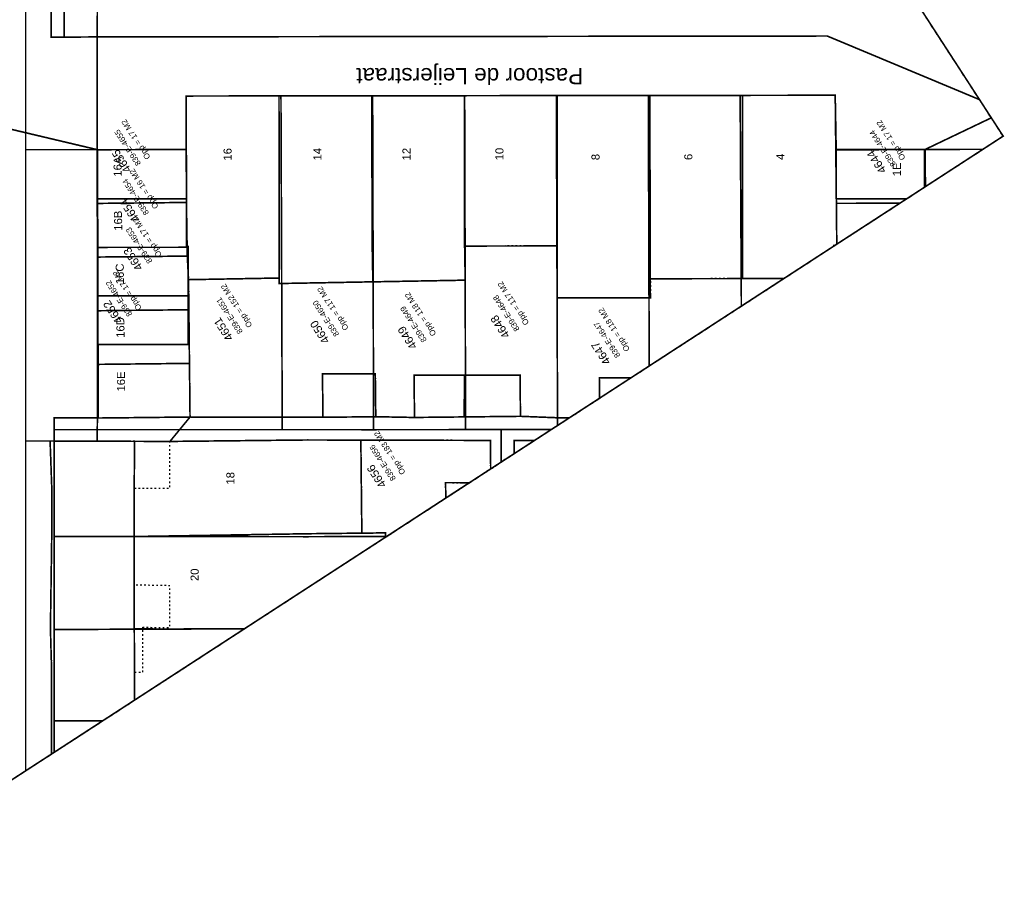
# Model space of a CAD drawing. Header units: millimetres. Extents: x -129091 to 155785, y -48843 to 227918.
# Tile 14 of 18: x 94824 to 155785, y 13740 to 67300. Entities that reach past the tile are written whole.
import ezdxf
from ezdxf.enums import TextEntityAlignment as Align

# ---------------------------------------------------------------- set-up
doc = ezdxf.new("R2010")
doc.units = ezdxf.units.MM
doc.header["$LTSCALE"] = 100
for name, pattern in [('BORDER', [44.45, 12.7, -6.35, 12.7, -6.35, 0, -6.35]), ('HIDDEN', [5, 2.5, -2.5]), ('HIDDEN2', [2.5, 1, -1.5])]:
    doc.linetypes.add(name, pattern=pattern)
for name, color, linetype in [('T--L9000_PERCEEL', 6, 'BORDER'), ('T--L9020_PAND', 1, 'Continuous'), ('T--L9033_SCHEIDING', 14, 'HIDDEN2'), ('T--L9041_ONBEGROEID', 15, 'HIDDEN2'), ('T--L9041_WEGDEEL', 8, 'Continuous'), ('T--L9042_Groenvoorziening', 92, 'HIDDEN2'), ('T--L9043_ONDERSTEUNENDWATERDEEL', 7, 'Continuous'), ('T--L9043_WATERDEEL', 5, 'Continuous'), ('T--T$1--_ADERS_Straatnaam', 7, 'Continuous'), ('T--T$1--_ADRES_Huisnummer', 1, 'Continuous'), ('T--T$2--_KADASTRAAL_Code', 7, 'Continuous'), ('T--T$2--_KADASTRAAL_Oppervlak', 7, 'Continuous'), ('T--T9000_PERCEELNUMMER', 7, 'Continuous'), ('X--T$7--_RASTERVERDELING', 8, 'HIDDEN')]:
    doc.layers.add(name, color=color, linetype=linetype)
doc.styles.get("Standard").update_dxf_attribs({"font": 'arial.ttf'})

msp = doc.modelspace()

# ---------------------------------------------------------------- linework, layer by layer
at = {"layer": 'T--L9000_PERCEEL', "const_width": 100, "flags": 128}
for points in [[(45649, 138541), (40988, 126241), (43452, 125150), (49924, 122483), (59105, 118699), (62678, 117247), (72766, 113070), (72459, 96563), (84892, 96590), (84898, 82770), (84903, 71241), (84907, 62740), (99642, 59255), (101584, 59259), (105142, 59267), (105135, 62577), (111000, 62584), (116676, 62591), (122373, 62598), (128049, 62605), (133745, 62611), (139430, 62618), (145316, 62625), (145351, 59265), (150834, 59258), (150834, 56928), (155715, 60096), (133638, 94118), (131001, 95228), (118189, 100600), (105693, 105840), (103231, 111752), (108424, 124582), (110516, 129750), (102553, 142021), (100027, 135867), (92835, 118345), (88001, 120416), (80699, 123544), (75253, 125874), (73053, 126789), (52848, 135460), (50957, 136269), (45649, 138541)], [(96958, 21967), (96959, 23923), (96962, 29564), (96964, 35325), (96966, 38199), (96966, 41933), (96967, 42667), (99686, 42668), (99674, 47202), (99666, 50208), (99658, 53213), (99650, 56208), (99642, 59255), (84907, 62740), (84915, 42781), (84924, 24557), (84924, 22785), (84920, 14155), (96958, 21967)], [(111000, 62584), (105135, 62577), (105142, 59267), (105148, 57170), (105150, 56217), (105154, 54217), (105156, 53265), (105253, 53265), (105253, 53217), (105258, 50218), (105263, 47598), (105263, 47207), (104918, 47207), (99674, 47202), (99686, 42668), (96967, 42667), (96966, 41933), (100262, 41933), (111080, 41932), (111035, 53706), (111000, 62584)], [(111000, 62584), (111035, 53706), (111080, 41932), (116735, 41931), (116712, 50128), (116676, 62591), (111000, 62584)], [(116676, 62591), (116712, 50128), (116735, 41931), (122431, 41935), (122418, 46616), (122373, 62598), (116676, 62591)], [(122373, 62598), (122418, 46616), (122431, 41935), (124639, 41936), (127735, 41939), (128125, 42192), (128122, 42996), (128049, 62605), (122373, 62598)], [(128049, 62605), (128122, 42996), (128125, 42192), (133799, 45874), (133745, 62611), (128049, 62605)], [(133745, 62611), (133799, 45874), (139505, 49577), (139430, 62618), (133745, 62611)], [(145244, 53301), (145244, 53326), (145283, 53326), (145413, 53411), (145383, 56224), (145351, 59265), (145316, 62625), (139430, 62618), (139505, 49577), (145244, 53301)], [(101584, 59259), (99642, 59255), (99650, 56208), (105150, 56217), (105148, 57170), (105142, 59267), (101584, 59259)], [(150834, 56928), (150834, 59258), (145351, 59265), (145383, 56224), (149735, 56215), (150834, 56928)], [(99650, 56208), (99658, 53213), (105253, 53217), (105253, 53265), (105156, 53265), (105154, 54217), (105150, 56217), (99650, 56208)], [(145383, 56224), (145413, 53411), (145283, 53326), (145244, 53326), (145244, 53301), (149735, 56215), (145383, 56224)], [(105253, 53217), (99658, 53213), (99666, 50208), (105258, 50218), (105253, 53217)], [(99674, 47202), (104918, 47207), (105263, 47207), (105263, 47598), (105258, 50218), (99666, 50208), (99674, 47202)], [(100262, 41933), (96966, 41933), (96966, 38199), (96964, 35325), (112639, 35310), (117544, 35326), (124639, 39930), (124639, 41936), (122431, 41935), (116735, 41931), (111080, 41932), (100262, 41933)], [(127735, 41939), (124639, 41936), (124639, 39930), (127735, 41939)], [(96964, 35325), (96962, 29564), (108746, 29617), (117544, 35326), (112639, 35310), (96964, 35325)], [(96962, 29564), (96959, 23923), (99970, 23922), (108746, 29617), (96962, 29564)], [(96959, 23923), (96958, 21967), (99970, 23922), (96959, 23923)]]:
    msp.add_lwpolyline(points, dxfattribs=at)
at = {"layer": 'T--L9020_PAND', "const_width": 100, "flags": 128}
for points in [[(105133, 59262), (105149, 55992), (105199, 52673), (105278, 51214), (110881, 51315), (110891, 53278), (110879, 62585), (105135, 62577), (105133, 59262)], [(110891, 53278), (110881, 51315), (110886, 50975), (116689, 51080), (116649, 53287), (116618, 62593), (110879, 62585), (110891, 53278)], [(116618, 62593), (116649, 53287), (116689, 51080), (122407, 51182), (122370, 53294), (122358, 62599), (116618, 62593)], [(122358, 62599), (122370, 53294), (128109, 53302), (128097, 62605), (122358, 62599)], [(133869, 51271), (133837, 62612), (128097, 62605), (128109, 53302), (128102, 50083), (133871, 50090), (133869, 51271)], [(133869, 51271), (139584, 51279), (139576, 62619), (133837, 62612), (133869, 51271)], [(139584, 51279), (142134, 51282), (145224, 53288), (145224, 53326), (145283, 53326), (145413, 53411), (145387, 55937), (145377, 59240), (145316, 62625), (139576, 62619), (139584, 51279)], [(99629, 55932), (105149, 55992), (105133, 59262), (99626, 59258), (99629, 55932)], [(145387, 55937), (149318, 55944), (150898, 56970), (150893, 59275), (145377, 59240), (145387, 55937)], [(105149, 55992), (99629, 55932), (99631, 52613), (105199, 52673), (105149, 55992)], [(149318, 55944), (145387, 55937), (145413, 53411), (145283, 53326), (145224, 53326), (145224, 53288), (149318, 55944)], [(105199, 52673), (99631, 52613), (99634, 49292), (105298, 49353), (105278, 51214), (105199, 52673)], [(99636, 45972), (105335, 46034), (105298, 49353), (99634, 49292), (99636, 45972)], [(105335, 46034), (99636, 45972), (99638, 42653), (102004, 42678), (105370, 42715), (105335, 46034)], [(113600, 42699), (116869, 42734), (116840, 45388), (113570, 45394), (113600, 42699)], [(119269, 42688), (122349, 42722), (122355, 45306), (119241, 45311), (119269, 42688)], [(122355, 45306), (122349, 42722), (125829, 42759), (125802, 45299), (122355, 45306)], [(132668, 45140), (130712, 45144), (130725, 43879), (132668, 45140)], [(112632, 35493), (116007, 35530), (115946, 41286), (112647, 41295), (104126, 41204), (101939, 41211), (101913, 38321), (101909, 35320), (112632, 35493)], [(122667, 38650), (121194, 38654), (121204, 37701), (122667, 38650)], [(117473, 35547), (116007, 35530), (112632, 35493), (101909, 35320), (101905, 32319), (101919, 29608), (102452, 29604), (104111, 29594), (108726, 29604), (117473, 35279), (117473, 35547)], [(108726, 29604), (104111, 29594), (102452, 29604), (101919, 29608), (101933, 26931), (101928, 25192), (108726, 29604)]]:
    msp.add_lwpolyline(points, dxfattribs=at)
at = {"layer": 'T--L9033_SCHEIDING', "const_width": 25, "flags": 128}
for points in [[(96952, 66222), (96772, 66222)], [(96952, 66222), (97573, 66222)], [(97573, 66222), (98572, 66228)], [(98572, 66228), (99618, 66235)], [(99618, 66235), (144821, 66291), (154250, 62355)], [(96808, 35327), (96806, 38436)], [(96800, 23934), (96798, 27104)]]:
    msp.add_lwpolyline(points, dxfattribs=at)
at = {"layer": 'T--L9041_ONBEGROEID', "flags": 128}
for points in [[(110881, 51315), (105278, 51214), (105298, 49353), (105335, 46034), (105370, 42715), (110870, 42704), (111074, 42704), (113600, 42699), (113570, 45394), (116840, 45388), (116869, 42734), (119269, 42688), (119241, 45311), (122355, 45306), (125802, 45299), (125829, 42759), (128089, 42671), (128862, 42670), (130725, 43879), (130712, 45144), (132668, 45140), (142134, 51282), (139584, 51279), (133869, 51271), (133871, 50090), (128102, 50083), (128109, 53302), (122370, 53294), (122407, 51182), (116689, 51080), (110886, 50975), (110881, 51315)], [(101928, 25192), (101933, 26931), (102440, 26927), (102452, 29604), (102452, 29704), (104112, 29697), (104123, 32277), (101905, 32319), (101909, 35320), (101913, 38321), (104119, 38322), (104126, 41204), (101939, 41211), (99614, 41220), (96706, 41231), (96806, 38436), (96808, 35327), (96726, 29638), (96798, 27104), (96800, 23934), (96801, 21865), (101928, 25192)], [(126686, 41258), (125436, 41264), (125445, 40453), (121204, 37701), (121194, 38654), (122667, 38650), (123985, 39506), (123967, 41267), (121164, 41274), (118746, 41279), (115946, 41286), (116007, 35530), (117473, 35547), (117473, 35279), (126686, 41258)]]:
    msp.add_lwpolyline(points, dxfattribs=at)
at = {"layer": 'T--L9041_WEGDEEL', "const_width": 100, "flags": 128}
for points in [[(95194, 41231), (95194, 59258), (95194, 66000), (95194, 89933), (89707, 89735), (89657, 17230), (95193, 20822), (95194, 41231)], [(95194, 89933), (95194, 66000), (95194, 59258), (99626, 59258), (99618, 66235), (98572, 66228), (97573, 66222), (96952, 66222), (96772, 66222), (96801, 89499)], [(99626, 59258), (105133, 59262), (105135, 62577), (110879, 62585), (116618, 62593), (122358, 62599), (128097, 62605), (133837, 62612), (139576, 62619), (145316, 62625), (145377, 59240), (150893, 59275), (154980, 61229), (154250, 62355), (144821, 66291), (99618, 66235), (99626, 59258)], [(154980, 61229), (150893, 59275), (154457, 59279), (155715, 60096), (154980, 61229)], [(99631, 52613), (99629, 55932), (99626, 59258), (95194, 59258), (95194, 41231), (96706, 41231), (99614, 41220), (99638, 42653), (99636, 45972), (99634, 49292), (99631, 52613)], [(154457, 59279), (150893, 59275), (150898, 56970), (154457, 59279)], [(105370, 42715), (102004, 42678), (99638, 42653), (99614, 41220), (101939, 41211), (104126, 41204), (105370, 42715)], [(128862, 42670), (128089, 42671), (125829, 42759), (122349, 42722), (119269, 42688), (116869, 42734), (113600, 42699), (111074, 42704), (110870, 42704), (105370, 42715), (104126, 41204), (112647, 41295), (115946, 41286), (118746, 41279), (121164, 41274), (123967, 41267), (123985, 39506), (125445, 40453), (125436, 41264), (126686, 41258), (128862, 42670)], [(96801, 21865), (96800, 23934), (96798, 27104), (96726, 29638), (96808, 35327), (96806, 38436), (96706, 41231), (95194, 41231), (95193, 20822), (96801, 21865)]]:
    msp.add_lwpolyline(points, dxfattribs=at)
at = {"layer": 'T--L9042_Groenvoorziening', "flags": 128}
msp.add_lwpolyline([(96772, 66222), (96952, 66222), (97573, 66222), (97587, 77885), (97599, 87492), (97821, 87810), (98061, 88115), (98320, 88404), (98594, 88678), (98885, 88935), (99191, 89175), (99510, 89396), (99885, 89621), (100275, 89822), (100676, 89995), (101088, 90141), (101509, 90259), (101938, 90349), (102371, 90410), (102807, 90442), (103245, 90445), (103681, 90418), (104115, 90362), (104544, 90277), (104967, 90164), (126429, 81128), (147948, 72066), (147050, 73450), (102263, 92514), (102112, 92604), (101956, 92686), (101797, 92760), (101635, 92827), (101469, 92886), (101301, 92936), (101129, 92978), (100898, 93020), (100663, 93047), (100428, 93060), (100193, 93056), (99958, 93036), (99724, 93001), (99494, 92952), (99267, 92886), (99046, 92807), (98829, 92712), (98621, 92604), (98419, 92481), (98226, 92346), (98042, 92198), (97869, 92039), (97706, 91868), (97555, 91687), (97416, 91497), (97291, 91297), (97178, 91090), (97080, 90876), (96995, 90656), (96925, 90431), (96871, 90201), (96833, 89969), (96809, 89734), (96801, 89499), (96772, 66222)], dxfattribs=at)
at = {"layer": 'T--L9043_ONDERSTEUNENDWATERDEEL', "const_width": 100, "flags": 128}
msp.add_lwpolyline([(98572, 66228), (99618, 66235), (99719, 77827), (97587, 77885), (97573, 66222), (98572, 66228)], dxfattribs=at)
at = {"layer": 'T--L9043_WATERDEEL', "const_width": 100, "flags": 128}
msp.add_lwpolyline([(99719, 77827), (99618, 66235), (144821, 66291), (154250, 62355), (150348, 68368)], dxfattribs=at)
at = {"layer": 'X--T$7--_RASTERVERDELING', "flags": 128}
msp.add_lwpolyline([(155715, 60096), (46846, 227868), (-120926, 118998), (-12056, -48774), (155715, 60096)], dxfattribs=at)

# ---------------------------------------------------------------- texts
at = {"layer": 'T--T$1--_ADERS_Straatnaam'}
msp.add_text('Pastoor de Leijerstraat', height=1000, rotation=179.98009, dxfattribs=at).set_placement((122688, 64308), align=Align.CENTER)
at = {"layer": 'T--T$1--_ADRES_Huisnummer'}
for s, rotation, p in [('16', 90.18009, (107945, 58581)), ('14', 90.18009, (113509, 58589)), ('12', 90.08009, (119023, 58595)), ('10', 90.08009, (124776, 58601)), ('16A', 90.38009, (101141, 57587)), ('8', 90.18009, (130726, 58608)), ('6', 90.18009, (136472, 58615)), ('4', 90.08009, (142170, 58622)), ('1E', 90.18009, (149382, 57610)), ('16B', 90.88009, (101174, 54246)), ('16C', 90.68009, (101280, 50934)), ('16D', 90.68009, (101317, 47615)), ('16E', 90.68009, (101353, 44296)), ('18', 89.98009, (108119, 38533)), ('20', 89.98009, (105905, 32565))]:
    msp.add_text(s, height=500, rotation=rotation, dxfattribs=at).set_placement(p)
at = {"layer": 'T--T$2--_KADASTRAAL_Code'}
for s, p in [('839-E-4655', (102347, 58408)), ('839-E-4644', (149094, 58363)), ('839-E-4654', (102847, 55350)), ('839-E-4653', (103058, 52354)), ('839-E-4652', (101809, 49069)), ('839-E-4651', (108653, 48004)), ('839-E-4648', (125790, 48156)), ('839-E-4650', (114619, 47834)), ('839-E-4649', (120044, 47479)), ('839-E-4647', (132028, 46523)), ('839-E-4656', (118136, 38905))]:
    msp.add_text(s, height=350, rotation=122.98009, dxfattribs=at).set_placement(p)
at = {"layer": 'T--T$2--_KADASTRAAL_Oppervlak'}
for s, p in [('Opp = 17 M2', (102934, 58789)), ('Opp = 17 M2', (149681, 58744)), ('Opp = 16 M2', (103434, 55731)), ('Opp = 17 M2', (103645, 52736)), ('Opp = 17 M2', (102396, 49450)), ('Opp = 152 M2', (109240, 48385)), ('Opp = 117 M2', (115206, 48215)), ('Opp = 117 M2', (126377, 48537)), ('Opp = 118 M2', (120631, 47860)), ('Opp = 118 M2', (132615, 46904)), ('Opp = 183 M2', (118723, 39286))]:
    msp.add_text(s, height=350, rotation=122.98009, dxfattribs=at).set_placement(p)
at = {"layer": 'T--T9000_PERCEELNUMMER'}
for s, p in [('4655', (101759, 58026)), ('4644', (148506, 57982)), ('4654', (102259, 54969)), ('4653', (102471, 51973)), ('4652', (101222, 48688)), ('4651', (108066, 47623)), ('4648', (125203, 47775)), ('4650', (114032, 47453)), ('4649', (119457, 47098)), ('4647', (131440, 46142)), ('4656', (117549, 38524))]:
    msp.add_text(s, height=500, rotation=122.98009, dxfattribs=at).set_placement(p)

doc.saveas('drawing.dxf')
